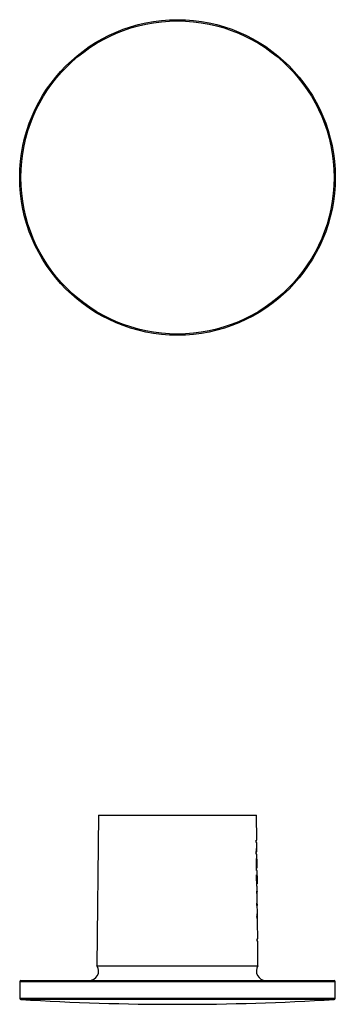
# Model space of a CAD drawing. Header units: millimetres. Extents: x 79 to 337, y 65 to 243.
# Tile 1 of 2: x 79 to 129, y 87 to 243. Entities that reach past the tile are written whole.
import ezdxf

# ---------------------------------------------------------------- set-up
doc = ezdxf.new("R2010")
doc.units = ezdxf.units.MM

msp = doc.modelspace()

# ---------------------------------------------------------------- linework, layer by layer
at = {"color": 7, "linetype": 'Continuous', "lineweight": 25}
for p, q in [((91.8, 117.4), (91.55, 93.51)), ((91.8, 117.4), (104.3, 117.4)), ((104.3, 117.4), (116.8, 117.4)), ((116.85, 113.4), (116.8, 117.4)), ((116.77, 113.4), (116.85, 113.4)), ((116.77, 113.05), (116.77, 113.4)), ((116.85, 113.05), (116.77, 113.05)), ((116.86, 112.48), (116.85, 113.05)), ((116.79, 111.19), (116.79, 111.58)), ((116.79, 111.56), (116.84, 111.56)), ((116.79, 111.54), (116.84, 111.54)), ((116.87, 111.19), (116.79, 111.19)), ((116.84, 111.56), (116.84, 111.54)), ((116.84, 111.54), (116.87, 111.54)), ((116.87, 111.54), (116.86, 112.1)), ((116.88, 110.4), (116.87, 111.19)), ((116.8, 110.51), (116.83, 110.51)), ((116.83, 110.51), (116.85, 108.96)), ((116.88, 110.4), (116.88, 110.4)), ((116.89, 108.96), (116.88, 110.4)), ((116.88, 110.4), (116.89, 108.96)), ((116.82, 108.96), (116.85, 108.96)), ((116.9, 108.59), (116.82, 108.59)), ((116.83, 107.94), (116.86, 107.94)), ((116.85, 108.96), (116.89, 108.96)), ((116.86, 107.94), (116.87, 106.49)), ((116.89, 108.96), (116.89, 108.96)), ((116.91, 107.77), (116.9, 108.59)), ((116.9, 107.77), (116.91, 107.77)), ((116.92, 106.49), (116.9, 107.77)), ((116.9, 107.77), (116.92, 106.49)), ((116.84, 106.49), (116.87, 106.49)), ((116.92, 106.13), (116.85, 106.13)), ((116.87, 106.49), (116.92, 106.49)), ((116.92, 106.49), (116.92, 106.49)), ((116.93, 105.31), (116.92, 106.13)), ((116.85, 105.31), (116.93, 105.31)), ((116.86, 104.94), (116.85, 105.31)), ((116.93, 104.94), (116.86, 104.94)), ((116.95, 103.43), (116.93, 104.94)), ((116.87, 103.43), (116.95, 103.43)), ((116.88, 103.06), (116.87, 103.43)), ((116.95, 103.06), (116.88, 103.06)), ((116.96, 102.1), (116.95, 103.06)), ((116.98, 100.78), (116.97, 101.73)), ((116.89, 101.26), (116.95, 101.26)), ((117.01, 97.77), (116.98, 100.42)), ((116.93, 97.77), (117.01, 97.77)), ((116.94, 97.4), (116.93, 97.77)), ((117.01, 97.4), (116.94, 97.4)), ((117.05, 93.51), (117.01, 97.4)), ((91.55, 93.51), (117.05, 93.51)), ((79.3, 90.98), (79.3, 88.37)), ((79.5, 91.18), (129.1, 91.18)), ((129.3, 88.37), (129.3, 90.98))]:
    msp.add_line(p, q, dxfattribs=at)
at = {"color": 8, "linetype": 'Continuous', "lineweight": 25}
for p, q in [((129.3, 90.98), (79.3, 90.98)), ((79.3, 88.37), (104.3, 88.37)), ((104.3, 88.17), (79.49, 88.17)), ((104.3, 88.37), (129.3, 88.37)), ((129.12, 88.17), (104.3, 88.17))]:
    msp.add_line(p, q, dxfattribs=at)
at = {"color": 7, "linetype": 'Continuous', "lineweight": 25, "flags": 128}
for points in [[(116.82, 108.59), (116.8, 110.27), (116.8, 110.51)], [(116.85, 106.13), (116.83, 107.71), (116.83, 107.94)]]:
    msp.add_lwpolyline(points, dxfattribs=at)
at = {"color": 7, "linetype": 'Continuous', "lineweight": 25}
for radius in [25, 24.81]:
    msp.add_circle((104.3, 218.43), radius, dxfattribs=at)
for centre, radius, start, end in [((118.36, 104.94), 1.49, 165.5676, 179.9133), ((118.22, 103.44), 1.33, 181.1249, 196.2976), ((90.3, 92.68), 1.5, 270, 33.569), ((118.3, 92.68), 1.5, 146.431, 270), ((79.5, 90.98), 0.2, 90, 180), ((129.1, 90.98), 0.2, 0, 90), ((79.5, 88.37), 0.2, 180, 266.4436), ((104.3, 487.4), 400, 266.4436, 270), ((104.3, 487.4), 400, 270, 273.5564), ((129.1, 88.37), 0.2, 273.5564, 0)]:
    msp.add_arc(centre, radius, start, end, dxfattribs=at)
for centre, major_axis, ratio, start_param, end_param in [((104.3, 112.42), (12.55, 0), 0.650831, 6.179199, 6.290001), ((104.3, 112.04), (12.56, 0), 0.650817, 6.224681, 6.313485), ((104.3, 102.06), (12.66, 0), 0.578032, 6.173794, 6.289239), ((104.3, 101.69), (12.66, 0), 0.57225, 6.223633, 6.314478), ((104.3, 100.37), (12.68, 0), 0.578032, 0.006053, 0.121418), ((104.3, 100.74), (12.67, 0), 0.57225, 6.263901, 6.354697)]:
    msp.add_ellipse(centre, major_axis=major_axis, ratio=ratio, start_param=start_param, end_param=end_param, dxfattribs=at)

doc.saveas('drawing.dxf')
